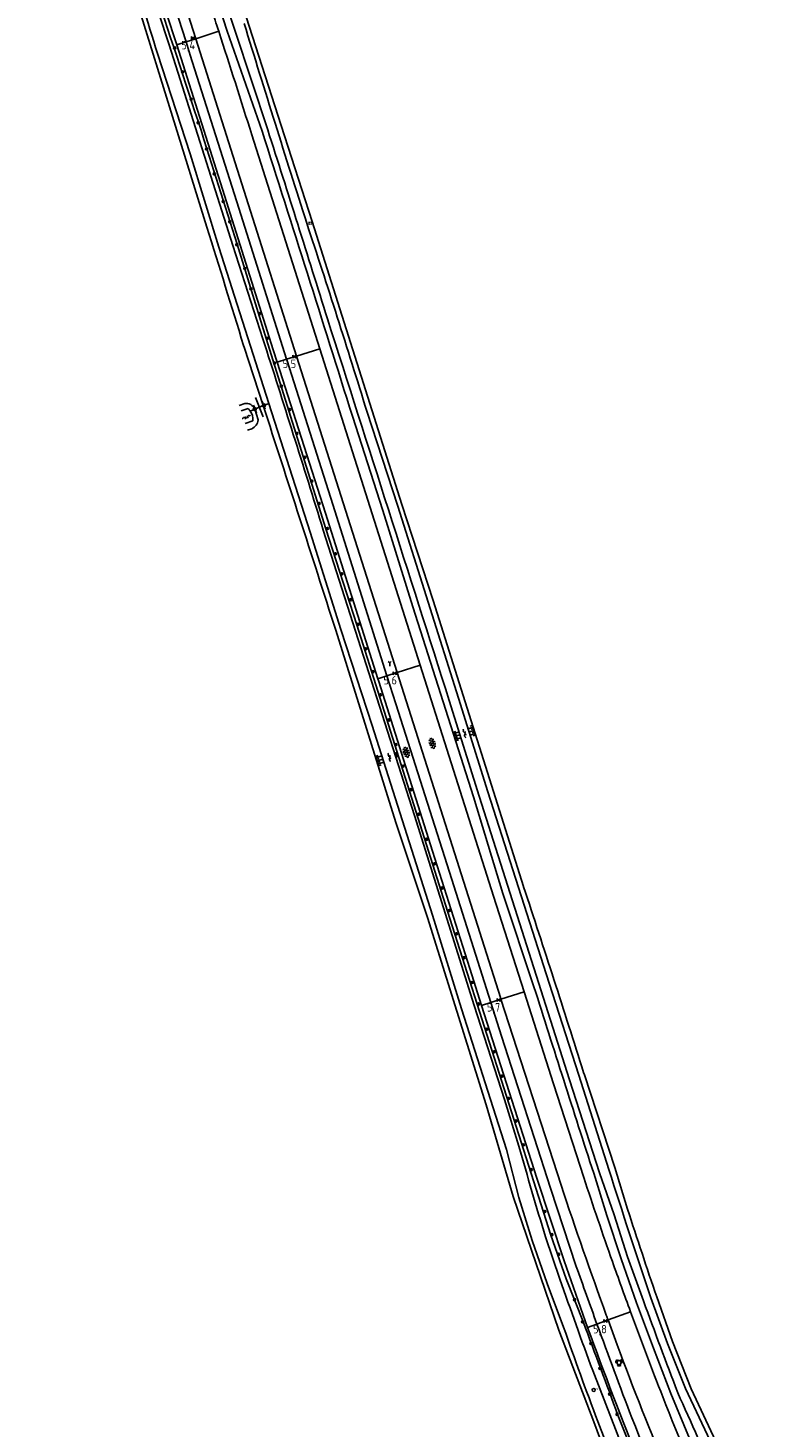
# Model space of a CAD drawing. Extents: x 121149 to 123702, y 457169 to 470031.
# Tile 43 of 87: x 121983 to 122204, y 464123 to 464541. Entities that reach past the tile are written whole.
import ezdxf

# ---------------------------------------------------------------- set-up
doc = ezdxf.new("R2010")
doc.units = 0
doc.header["$LTSCALE"] = 4
doc.layers.get('0').update_dxf_attribs({"color": 8, "linetype": 'CONTINUOUS'})
doc.layers.add('REFERENTIE', color=8, linetype='CONTINUOUS')
doc.styles.add('ISO', font='ISO')
doc.styles.get("Standard").update_dxf_attribs({"font": 'ISO'})

# ---------------------------------------------------------------- blocks, each defined once
blk = doc.blocks.new('boom')
at = {"color": 0}
for radius in [0.315, 0.225, 0.135]:
    blk.add_circle((0, 0), radius, dxfattribs=at)
blk = doc.blocks.new('kilometerpaal')
at = {"color": 0}
for p, q in [((-0.44, 0.44), (0.44, -0.44)), ((-0.44, -0.44), (-0.44, 0.44)), ((0.44, 0.44), (-0.44, -0.44)), ((0.44, -0.44), (0.44, 0.44))]:
    blk.add_line(p, q, dxfattribs=at)
at = {"color": 0, "style": 'ISO'}
blk.add_attdef('KILOMETERPAAL', (0.59, 0.87), '', height=2.5, dxfattribs=at)
blk = doc.blocks.new('grensmarkering')
at = {"linetype": 'ByBlock', "lineweight": -2}
h = blk.add_hatch(color=0, dxfattribs=at)
h.dxf.hatch_style = 1
h.paths.add_polyline_path([(0.5, 0.43, 0.414214), (0.43, 0.5), (-0.43, 0.5, 0.414214), (-0.5, 0.43), (-0.5, -0.43, 0.414214), (-0.43, -0.5), (0.43, -0.5, 0.414214), (0.5, -0.43)])
h.paths.add_polyline_path([(0.14, -0.24), (0.16, -0.24), (0.16, -0.27, -0.083333), (-0.16, -0.27), (-0.16, -0.24), (-0.14, -0.24), (-0.08, 0.22, -0.219912), (-0.05, 0.27, 0.457379), (-0.04, 0.32, -2.245674), (0.04, 0.32, 0.457379), (0.05, 0.27, -0.219912), (0.08, 0.22)], flags=16)
h.paths.add_polyline_path([(0.16, -0.32), (0.16, -0.41, -0.083333), (-0.16, -0.41), (-0.16, -0.32, 0.083333)], flags=16)
at = {"color": 0, "linetype": 'ByBlock', "lineweight": -2}
blk.add_attdef('GRENSMARKERING', (0.6, 0), '', height=0.5, dxfattribs=at)
blk = doc.blocks.new('talud')
at = {"color": 0}
for p, q in [((0, 0.75), (0.5, 0.75)), ((0, 0.5), (1, 0.5)), ((0, 0.25), (0.5, 0.25)), ((0, 0), (1, 0)), ((0, -0.25), (0.5, -0.25)), ((0, -0.5), (1, -0.5)), ((0, -0.75), (0.5, -0.75))]:
    blk.add_line(p, q, dxfattribs=at)
blk = doc.blocks.new('water')
at = {"color": 0, "linetype": 'ByBlock', "lineweight": -2}
for centre, start, end in [((-0.01, 0.75), 129.7446, 230.2554), ((-0.32, 1.12), 309.7446, 50.2554), ((-0.32, 0.37), 309.7446, 50.2554), ((0.32, 0.01), 129.7446, 230.2554), ((0, 0.38), 309.7446, 50.2554), ((-0.01, -0.74), 129.7446, 230.2554), ((-0.32, -0.37), 309.7446, 50.2554), ((-0.32, -1.12), 309.7446, 50.2554), ((0, -0.37), 309.7446, 50.2554)]:
    blk.add_arc(centre, 0.244, start, end, dxfattribs=at)
blk = doc.blocks.new('wegwijzer')
at = {"color": 0}
for q in [(-0.42, 1.42), (0.42, 1.42), (0, 0)]:
    blk.add_line((0, 1), q, dxfattribs=at)
blk = doc.blocks.new('asfalt6')
at = {"color": 0, "linetype": 'ByBlock', "lineweight": -2}
for p, q in [((-0.93, 0.18), (0.7, 1.13)), ((-0.89, -0.52), (0.89, 0.52)), ((-0.89, 0.52), (0.89, -0.52)), ((-0.76, 1.01), (0.3, 1.62)), ((-0.7, 1.13), (0.93, 0.18)), ((-0.3, 1.62), (0.76, 1.01)), ((-0.93, -0.18), (0.7, -1.13)), ((-0.76, -1.01), (0.3, -1.62)), ((-0.7, -1.13), (0.93, -0.18)), ((-0.3, -1.62), (0.76, -1.01))]:
    blk.add_line(p, q, dxfattribs=at)
blk = doc.blocks.new('verklikker')
at = {"color": 0}
blk.add_circle((0, 0), 0.45, dxfattribs=at)
at = {"color": 0, "style": 'ISO'}
blk.add_attdef('VERKLIKKER', (0.7, 0), '', height=0.9, dxfattribs=at)
blk = doc.blocks.new('verkeerslicht')
at = {"color": 0, "linetype": 'Continuous'}
for p, q in [((-1, 0), (-0.6, 0)), ((-0.3, 0.52), (-0.5, 0.86)), ((0.3, 0.52), (0.5, 0.86)), ((0.6, 0), (1, 0)), ((-0.3, -0.52), (-0.5, -0.86)), ((0.3, -0.52), (0.5, -0.86))]:
    blk.add_line(p, q, dxfattribs=at)
at = {"color": 0}
blk.add_circle((0, 0), 0.6, dxfattribs=at)
at = {"color": 0, "linetype": 'Continuous'}
for radius, start, end in [(0.996, 119.9985, 179.9935), (0.897, 119.9989, 179.9928), (0.797, 119.9994, 179.9919), (0.697, 120, 179.9907), (0.697, 0.0093, 60), (0.797, 0.0081, 60.0006), (0.897, 0.0072, 60.0011), (0.996, 0.0065, 60.0015), (0.996, 240.0015, 299.9985), (0.897, 240.0011, 299.9989), (0.797, 240.0006, 299.9994), (0.697, 240, 300)]:
    blk.add_arc((0, 0), radius, start, end, dxfattribs=at)
blk = doc.blocks.new('paal')
at = {"color": 0}
for radius in [0.45, 0.2]:
    blk.add_circle((0, 0), radius, dxfattribs=at)
blk = doc.blocks.new('DRHEK')
at = {"color": 0, "linetype": 'Continuous'}
for p, q in [((1.25, 0), (-1.25, 0)), ((-0.5, 0.7), (0.5, 0.7)), ((-0.5, -0.7), (0.5, -0.7))]:
    blk.add_line(p, q, dxfattribs=at)

msp = doc.modelspace()

# ---------------------------------------------------------------- linework, layer by layer
at = {"layer": 'REFERENTIE'}
for points in [[(122053.031, 464448.374), (122044.01, 464476.225), (122025.012, 464536.2), (122018.716, 464555.635), (122018.321, 464557.202), (122016.046, 464563.597), (122006.465, 464592.551), (121997.711, 464622.169), (121993.617, 464637.115), (121990.026, 464651.796), (121982.876, 464683.64)], [(122016.071, 464627.085), (122020.204, 464612.965), (122025.103, 464598.674), (122029.397, 464584.475), (122037.812, 464554.484), (122042.328, 464540.275), (122052.785, 464510.414)], [(122058.536, 464512.087), (122034.652, 464586.066)], [(122012.282, 464582.67), (122026.259, 464539.474), (122027.306, 464536.176)], [(122015.549, 464582.063), (122030.077, 464537.074)], [(122032.996, 464538.02), (122023.784, 464567.018), (122019.366, 464581.282)], [(122035.225, 464570.676), (122039.923, 464555.122), (122054.478, 464510.799)], [(122036.276, 464481.693), (122015.776, 464547.785)], [(122027.306, 464536.176), (122030.077, 464537.074)], [(122030.077, 464537.074), (122032.996, 464538.02)], [(122030.077, 464537.074), (122031.355, 464533.116), (122045.81, 464487.42), (122060.077, 464442.261)], [(122032.996, 464538.02), (122039.836, 464540.237)], [(122063.108, 464443.224), (122032.996, 464538.02)], [(122021.546, 464533.554), (122031.318, 464503.624), (122039.898, 464475.78), (122054.785, 464429.029)], [(122027.306, 464536.176), (122041, 464493.052), (122056.133, 464445.032), (122057.3, 464441.379)], [(122067.747, 464483.359), (122058.536, 464512.087)], [(122070.004, 464445.414), (122049.711, 464509.313)], [(122036.336, 464505.114), (122045.322, 464476.673), (122054.041, 464448.407), (122071.862, 464391.595), (122081.097, 464362.9), (122108.209, 464277.379), (122138.999, 464180.636), (122143.632, 464167.594), (122148.757, 464154.544)], [(122094.54, 464398.851), (122067.747, 464483.359)], [(122047.423, 464445.9), (122047.273, 464446.388)], [(122053.126, 464428.402), (122047.423, 464445.9)], [(122063.108, 464443.224), (122070.004, 464445.414)], [(122100.04, 464350.832), (122070.004, 464445.414)], [(122057.3, 464441.379), (122060.077, 464442.261)], [(122057.3, 464441.379), (122071.7, 464396.298), (122087.392, 464346.816)], [(122060.077, 464442.261), (122063.108, 464443.224)], [(122060.077, 464442.261), (122060.241, 464441.742), (122073.895, 464398.831), (122090.098, 464347.675)], [(122093.152, 464348.645), (122063.108, 464443.224)], [(122045.988, 464428.483), (122047.61, 464429.038)], [(122053.126, 464428.402), (122050.603, 464427.368)], [(122053.327, 464428.484), (122053.126, 464428.402)], [(122053.327, 464428.484), (122054.785, 464429.029)], [(122054.785, 464429.029), (122067.184, 464390.634), (122076.325, 464361.564), (122085.688, 464332.813), (122103.739, 464276.203), (122112.377, 464248.241), (122125.761, 464206.195), (122129.501, 464191.879), (122133.509, 464179.029), (122137.925, 464166.128), (122142.862, 464153.078)], [(122046.544, 464426.797), (122048.617, 464427.522)], [(122049.251, 464426.784), (122050.603, 464427.368)], [(122050.603, 464427.368), (122051.609, 464424.12)], [(122079.754, 464425.278), (122088.811, 464397.05), (122097.824, 464368.261), (122115.919, 464311.52), (122124.659, 464282.659), (122134.006, 464254.813)], [(122084.071, 464426.74), (122093.359, 464398.343), (122111.496, 464341.01), (122120.252, 464313.038), (122138.531, 464255.889), (122147.426, 464228.423), (122156.35, 464200.22)], [(122050.044, 464423.897), (122047.768, 464423.081)], [(122049.701, 464421.476), (122048.435, 464421.059)], [(122103.9, 464370.151), (122094.54, 464398.851)], [(122129.515, 464207.151), (122125.182, 464221.091), (122116.103, 464249.179), (122098.288, 464305.919), (122071.071, 464391.228)], [(122130.892, 464284.73), (122103.9, 464370.151)], [(122092.725, 464303.851), (122074.782, 464361.324)], [(122093.152, 464348.645), (122100.04, 464350.832)], [(122131.054, 464253.267), (122121.947, 464281.85), (122100.04, 464350.832)], [(122087.392, 464346.816), (122090.098, 464347.675)], [(122087.392, 464346.816), (122087.646, 464346.015), (122103.743, 464295.347), (122114.845, 464260.214), (122118.359, 464249.222)], [(122090.098, 464347.675), (122093.152, 464348.645)], [(122090.098, 464347.675), (122092.748, 464339.309), (122108.726, 464289.068), (122121.086, 464250.091)], [(122124.151, 464251.067), (122123.995, 464251.551), (122093.152, 464348.645)], [(122108.679, 464340.324), (122117.609, 464311.779), (122144.602, 464226.96), (122153.601, 464199.231), (122157.975, 464186.65), (122161.982, 464174.081), (122166.715, 464160.951)], [(122102.223, 464275.506), (122092.725, 464303.851)], [(122130.916, 464284.658), (122130.892, 464284.73)], [(122102.223, 464275.506), (122119.751, 464219.515), (122127.788, 464192.126), (122141.416, 464152.169)], [(122124.151, 464251.067), (122131.054, 464253.267)], [(122148.869, 464197.816), (122139.814, 464225.774), (122131.054, 464253.267)], [(122118.359, 464249.222), (122121.086, 464250.091)], [(122118.359, 464249.222), (122134.867, 464197.591), (122142.991, 464172.92), (122150.004, 464153.039), (122150.008, 464153.029)], [(122121.086, 464250.091), (122124.151, 464251.067)], [(122121.086, 464250.091), (122124.267, 464240.061), (122138.945, 464194.64), (122146.637, 464171.277)], [(122142.078, 464195.493), (122124.151, 464251.067)], [(122149.067, 464228.465), (122148.839, 464229.187)], [(122158.171, 464200.778), (122149.067, 464228.465)], [(122151.859, 464199.07), (122155.732, 464186.44), (122160.072, 464173.518), (122164.595, 464160.366), (122169.713, 464146.866), (122174.922, 464133.292), (122180.485, 464119.82), (122186.036, 464105.47), (122192.337, 464090.415), (122198.212, 464077.629), (122202.342, 464071.147), (122204.203, 464064.833)], [(122161.964, 464188.332), (122158.171, 464200.778)], [(122141.737, 464167.46), (122137.452, 464180.143)], [(122168.903, 464161.903), (122173.839, 464148.27), (122179.228, 464134.745), (122186.644, 464119.114), (122186.92, 464118.169), (122187.463, 464117.347)], [(122175.373, 464148.839), (122170.665, 464162.13)], [(122156.119, 464155.275), (122162.831, 464157.741)], [(122150.008, 464153.029), (122152.81, 464154.059)], [(122152.81, 464154.059), (122156.119, 464155.275)], [(122151.911, 464124.852), (122141.416, 464152.169)], [(122180.971, 464134.652), (122175.373, 464148.839)], [(122162.227, 464112.546), (122151.543, 464140.131)], [(122188.366, 464118.933), (122180.971, 464134.652)], [(122157.189, 464110.608), (122151.911, 464124.852)], [(122153.081, 464124.957), (122163.576, 464097.896), (122170.204, 464081.761), (122174.137, 464071.455)], [(122159.062, 464126.816), (122164.308, 464113.595)]]:
    msp.add_lwpolyline(points, dxfattribs=at)
for points in [[(122012.335, 464562.73, -0.004434), (122021.546, 464533.554)], [(122039.836, 464540.237, 0.0008965), (122035.46, 464553.651)], [(122021.797, 464549.319, -0.0031396), (122036.336, 464505.114)], [(122047.434, 464542.601, 0.0027814), (122066.12, 464482.915)], [(122049.711, 464509.313, 0.0021723), (122039.836, 464540.237)], [(122052.785, 464510.414, -0.0015404), (122079.754, 464425.278)], [(122054.478, 464510.799, -0.0020021), (122072.311, 464454.311)], [(122066.12, 464482.915, -0.0052552), (122084.071, 464426.74)], [(122047.273, 464446.388, 0.0021214), (122036.276, 464481.693)], [(122072.311, 464454.311, -0.0007215), (122108.679, 464340.324)], [(122071.071, 464391.228, 0.0025862), (122053.031, 464448.374)], [(122047.61, 464429.038, -0.3420805), (122050.603, 464427.368)], [(122074.782, 464361.324, 0.0012204), (122053.126, 464428.402)], [(122048.617, 464427.522, -0.0539573), (122049.251, 464426.784)], [(122049.251, 464426.784, -0.1694403), (122050.044, 464423.897)], [(122051.609, 464424.12, -0.253992), (122049.701, 464421.476)], [(122148.839, 464229.187, 0.0030814), (122130.916, 464284.658)], [(122134.006, 464254.813, 0.0020965), (122151.859, 464199.07)], [(122137.452, 464180.143, -0.0063289), (122129.515, 464207.151)], [(122156.35, 464200.22, 0.004094), (122168.903, 464161.903)], [(122155.607, 464156.692, -0.006173), (122142.078, 464195.493)], [(122157.438, 464172.683, -0.0042637), (122148.869, 464197.816)], [(122170.665, 464162.13, -0.0031039), (122161.964, 464188.332)], [(122146.637, 464171.277, 0.0023683), (122152.81, 464154.059)], [(122162.831, 464157.741, -0.0028881), (122157.438, 464172.683)], [(122151.543, 464140.131, -0.0029956), (122141.737, 464167.46)], [(122166.715, 464160.951, 0.0029642), (122176.93, 464133.534)], [(122156.119, 464155.275, -0.0002255), (122155.607, 464156.692)], [(122172.474, 464132.276, -0.0049043), (122162.831, 464157.741)], [(122142.862, 464153.078, 0.0079296), (122153.081, 464124.957)], [(122148.757, 464154.544, -0.003648), (122159.062, 464126.816)], [(122150.008, 464153.029, 0.0083666), (122165.686, 464112.16)], [(122152.81, 464154.059, 0.003824), (122163.235, 464126.065)], [(122171.233, 464116.071, -0.0100065), (122156.119, 464155.275)], [(122188.212, 464094.273, -0.0083164), (122172.474, 464132.276)], [(122176.93, 464133.534, -0.0044439), (122188.884, 464106.543)], [(122163.235, 464126.065, 0.0056968), (122180.57, 464083.815)]]:
    msp.add_lwpolyline(points, format="xyb", dxfattribs=at)

# ---------------------------------------------------------------- block references
at = {"layer": 'REFERENTIE', "linetype": 'Continuous'}
ref = msp.add_blockref('kilometerpaal', (122032.189, 464538.201), dxfattribs=at)
ref.add_attrib('KILOMETERPAAL', '5,4', (122028.692, 464534.846), dxfattribs={"layer": '0', "color": 0, "height": 2.5, "style": 'ISO'})
for name, p in [('boom', (122026.685, 464535.24)), ('boom', (122029.054, 464528.093)), ('boom', (122031.609, 464519.935)), ('boom', (122033.711, 464512.923)), ('boom', (122036.22, 464505.08)), ('boom', (122038.515, 464497.625)), ('boom', (122041.187, 464489.372)), ('boom', (122043.138, 464483.335)), ('boom', (122045.256, 464476.5)), ('boom', (122047.617, 464469.374)), ('boom', (122049.471, 464463.29)), ('boom', (122052.051, 464455.859)), ('boom', (122054.304, 464448.495)), ('boom', (122056.522, 464441.114)), ('boom', (122058.555, 464434.211)), ('paal', (122053.327, 464428.484)), ('paal', (122050.604, 464427.368)), ('boom', (122061.007, 464427.195)), ('boom', (122063.161, 464420.102)), ('boom', (122065.523, 464412.968)), ('boom', (122067.645, 464405.836)), ('boom', (122069.813, 464399.172)), ('boom', (122072.29, 464391.685)), ('boom', (122074.719, 464384.141)), ('boom', (122076.618, 464378.16)), ('boom', (122079.256, 464370.448)), ('boom', (122081.51, 464363.054)), ('boom', (122083.788, 464355.761)), ('boom', (122085.9, 464348.917)), ('wegwijzer', (122090.91, 464350.548)), ('boom', (122088.144, 464341.994)), ('boom', (122090.643, 464334.479)), ('boom', (122092.723, 464327.14)), ('boom', (122094.885, 464320.717)), ('boom', (122097.239, 464313.678)), ('boom', (122099.631, 464306.367)), ('boom', (122101.89, 464298.846)), ('boom', (122104.298, 464291.517)), ('boom', (122106.61, 464284.305)), ('boom', (122108.739, 464277.577)), ('boom', (122110.879, 464270.612)), ('boom', (122113.092, 464263.471)), ('boom', (122115.493, 464256.056)), ('boom', (122117.455, 464249.661)), ('boom', (122119.911, 464242.109)), ('boom', (122122.148, 464235.394)), ('boom', (122124.48, 464228.127)), ('boom', (122126.417, 464221.423)), ('boom', (122128.618, 464214.717)), ('boom', (122130.811, 464207.562)), ('boom', (122133.185, 464200.164)), ('boom', (122137.251, 464187.681)), ('boom', (122139.352, 464180.743)), ('boom', (122141.358, 464174.88)), ('boom', (122146.13, 464161.343)), ('boom', (122148.506, 464154.723)), ('boom', (122151.005, 464148.229)), ('boom', (122153.734, 464140.796)), ('verkeerslicht', (122159.404, 464142.534)), ('boom', (122156.618, 464133.115)), ('boom', (122158.82, 464127.081))]:
    msp.add_blockref(name, p, dxfattribs=at)
for name, p, values in [('grensmarkering', (122067.152, 464482.872), {'GRENSMARKERING': '?'}), ('verklikker', (122151.852, 464134.358), {'VERKLIKKER': 'v'})]:
    msp.add_blockref(name, p, dxfattribs=at).add_auto_attribs(values)
ref = msp.add_blockref('kilometerpaal', (122062.378, 464442.992), dxfattribs=at)
ref.add_attrib('KILOMETERPAAL', '5,5', (122058.926, 464439.635), dxfattribs={"layer": '0', "color": 0, "height": 2.5, "style": 'ISO'})
for name, p, xscale, yscale, rotation in [('DRHEK', (122051.965, 464427.926), 2.49802, 2, 292.3333884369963), ('talud', (122116.107, 464331.399), 1.529726, 2, 197.5349651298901), ('talud', (122110.173, 464329.519), 1.800425, 1.800425, 17.72042406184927), ('talud', (122087.012, 464322.221), 1.962591, 1.962591, 17.2808789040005), ('talud', (122093.37, 464324.222), 0.891203, 0.891203, 197.7030340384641)]:
    msp.add_blockref(name, p, dxfattribs=dict(at, xscale=xscale, yscale=yscale, rotation=rotation))
for name, p, rotation in [('water', (122048.15, 464424.916), 291.0457408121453), ('asfalt6', (122103.638, 464327.496), 18.00007459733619), ('water', (122113.309, 464330.489), 14.89818725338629), ('water', (122090.864, 464323.354), 15.00891367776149), ('asfalt6', (122095.871, 464324.838), 17.81888891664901)]:
    msp.add_blockref(name, p, dxfattribs=dict(at, rotation=rotation))
ref = msp.add_blockref('kilometerpaal', (122092.374, 464348.398), dxfattribs=at)
ref.add_attrib('KILOMETERPAAL', '5,6', (122089.041, 464345.109), dxfattribs={"layer": '0', "color": 0, "height": 2.5, "style": 'ISO'})
ref = msp.add_blockref('kilometerpaal', (122123.488, 464250.856), dxfattribs=at)
ref.add_attrib('KILOMETERPAAL', '5,7', (122119.951, 464247.406), dxfattribs={"layer": '0', "color": 0, "height": 2.5, "style": 'ISO'})
ref = msp.add_blockref('kilometerpaal', (122155.324, 464154.982), dxfattribs=at)
ref.add_attrib('KILOMETERPAAL', '5,8', (122151.666, 464151.273), dxfattribs={"layer": '0', "color": 0, "height": 2.5, "style": 'ISO'})

doc.saveas('drawing.dxf')
